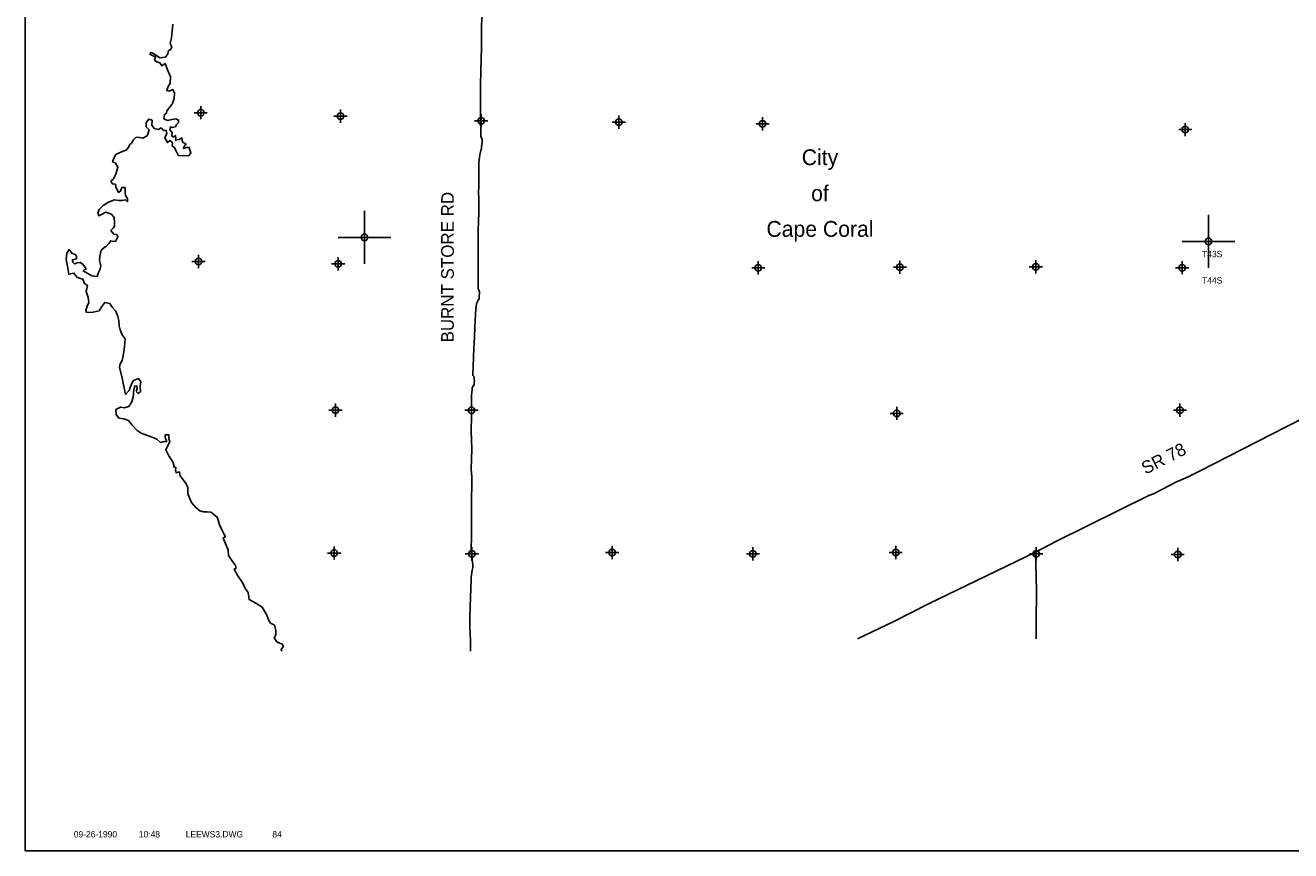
# Model space of a CAD drawing. Extents: x 143393 to 239393, y 823711 to 895505.
# Tile 1 of 3: x 143393 to 191358, y 832505 to 863790. Entities that reach past the tile are written whole.
import ezdxf
from ezdxf.enums import TextEntityAlignment as Align

# ---------------------------------------------------------------- set-up
doc = ezdxf.new("R2010")
doc.units = 0
doc.header["$LTSCALE"] = 800
doc.header["$PDMODE"] = 34
doc.header["$PDSIZE"] = 250
doc.layers.get('0').update_dxf_attribs({"linetype": 'CONTINUOUS'})
for name, color, linetype in [('BORDER', 1, 'CONTINUOUS'), ('MAJROADS', 9, 'CONTINUOUS'), ('SEC', 2, 'CONTINUOUS'), ('TEXT', 7, 'CONTINUOUS'), ('WATER', 4, 'CONTINUOUS')]:
    doc.layers.add(name, color=color, linetype=linetype)

# ---------------------------------------------------------------- blocks, each defined once
blk = doc.blocks.new('TICK')
at = {"color": 0}
for points in [[(500, 0), (500, 1000)], [(0, 500), (1000, 500)]]:
    blk.add_lwpolyline(points, dxfattribs=at)
blk.add_point((500, 500), dxfattribs=at)
blk = doc.blocks.new('LOGON')
at = {"color": 0}
blk.add_attdef('DATE', text='', height=1, dxfattribs=at).set_placement((-1.87, 1.76), align=Align.RIGHT)
for tag, p in [('TIME', (1.56, 1.76)), ('DRAWING', (8.97, 1.76)), ('OPERATOR', (22.66, 1.76))]:
    blk.add_attdef(tag, p, '', height=1, dxfattribs=at)

msp = doc.modelspace()

# ---------------------------------------------------------------- linework, layer by layer
at = {"layer": 'BORDER', "color": 0}
msp.add_lwpolyline([(143393, 832505), (239393, 832505), (239393, 895505), (143393, 895505)], close=True, dxfattribs=at)
at = {"layer": 'MAJROADS', "color": 0}
for points in [[(160697, 864875), (160682, 862940), (160671, 862546), (160647, 861516), (160651, 860979), (160645, 860234), (160658, 859714), (160666, 859588), (160706, 859446), (160714, 859353), (160688, 859186), (160687, 859144), (160627, 858876), (160592, 858684), (160583, 858609), (160590, 858508), (160585, 857745), (160574, 857394), (160581, 857285), (160584, 856598), (160566, 856447), (160554, 855936), (160555, 854863), (160555, 853799), (160580, 853749), (160604, 853690), (160594, 853480), (160594, 853405), (160560, 853380), (160526, 853288), (160492, 853230), (160474, 853046), (160427, 852367), (160424, 851965), (160396, 851546), (160354, 850516), (160413, 850465), (160412, 850348), (160420, 850323), (160411, 850247), (160402, 850206), (160377, 850130), (160334, 850064), (160333, 849972), (160307, 849771), (160312, 849310), (160301, 848983), (160296, 848405), (160316, 847718), (160294, 846972), (160317, 846679), (160300, 845548), (160312, 844936), (160300, 844383), (160288, 843956), (160279, 843847), (160303, 843721), (160328, 843645), (160335, 843536), (160359, 843327), (160358, 843243), (160332, 843134), (160288, 842875), (160296, 842808), (160285, 842439), (160255, 841752), (160243, 841342), (160249, 841015), (160255, 840688), (160262, 840495), (160268, 840110), (160267, 840062)], [(174942, 840533), (176317, 841194), (177629, 841863), (181691, 843818), (182482, 844232), (185981, 845973), (186157, 846031), (187057, 846493), (187091, 846510), (187478, 846675), (187924, 846897), (190615, 848277), (192525, 849251)], [(181691, 843818), (181717, 842388), (181716, 841115), (181705, 840533)]]:
    msp.add_lwpolyline(points, dxfattribs=at)
at = {"layer": 'SEC', "color": 0}
for p in [(150042, 860477), (155343, 860347), (160670, 860175), (165888, 860121), (171341, 860058), (187363, 859836), (149961, 854840), (155254, 854752), (171177, 854597), (176546, 854618), (181697, 854632), (187242, 854601), (155148, 849199), (160308, 849196), (176423, 849082), (187162, 849199), (155102, 843788), (160320, 843760), (165639, 843806), (170975, 843760), (176386, 843805), (181713, 843759), (187074, 843730)]:
    msp.add_point(p, dxfattribs=at)
at = {"layer": 'WATER', "color": 0}
msp.add_lwpolyline([(148991, 863833), (148929, 863314), (148886, 863105), (148944, 862979), (148893, 862862), (148825, 862829), (148791, 862703), (148706, 862578), (148497, 862554), (148247, 862715), (148138, 862758), (148129, 862683), (148330, 862589), (148295, 862472), (148379, 862404), (148496, 862370), (148570, 862252), (148688, 862344), (148746, 862201), (148820, 862016), (148902, 861831), (148884, 861597), (148808, 861472), (148756, 861313), (148840, 861296), (148983, 861362), (149049, 861219), (149039, 861010), (148971, 860826), (148861, 860676), (148760, 860542), (148742, 860459), (148675, 860409), (148649, 860250), (148782, 860182), (148942, 860223), (149093, 860239), (149201, 860196), (149201, 860104), (149125, 860029), (149082, 859937), (148957, 859921), (148890, 859938), (148872, 859846), (148964, 859720), (148946, 859595), (149013, 859552), (149088, 859610), (149096, 859518), (149087, 859434), (149230, 859467), (149322, 859525), (149355, 859366), (149488, 859289), (149396, 859189), (149395, 859114), (149521, 859163), (149605, 859163), (149670, 858945), (149577, 858845), (149393, 858854), (149201, 858847), (149101, 859049), (149052, 859158), (148960, 859218), (148969, 859326), (148953, 859368), (148869, 859419), (148777, 859344), (148686, 859529), (148762, 859696), (148738, 859805), (148637, 859806), (148538, 859899), (148445, 859841), (148278, 859875), (148186, 860002), (148196, 860194), (148071, 860237), (147978, 860112), (147977, 859945), (148093, 859826), (148042, 859668), (148008, 859601), (147848, 859510), (147723, 859536), (147589, 859545), (147487, 859437), (147420, 859328), (147344, 859262), (147318, 859178), (147225, 859070), (147015, 858979), (146830, 858897), (146746, 858755), (146703, 858621), (146811, 858570), (146894, 858411), (146825, 858143), (146732, 857976), (146639, 857876), (146697, 857775), (146806, 857766), (146822, 857649), (146880, 857565), (146921, 857455), (147005, 857497), (147048, 857647), (147174, 857646), (147173, 857479), (147188, 857336), (147263, 857227), (147262, 857101), (147187, 857169), (147061, 857145), (146936, 857154), (146768, 857172), (146550, 857089), (146348, 856965), (146196, 856807), (146145, 856665), (146178, 856573), (146287, 856622), (146447, 856705), (146656, 856628), (146756, 856510), (146771, 856317), (146779, 856175), (146719, 856100), (146635, 856017), (146743, 855873), (146860, 855864), (146901, 855772), (146808, 855597), (146683, 855614), (146632, 855623), (146556, 855515), (146447, 855398), (146421, 855398), (146270, 855265), (146218, 855039), (146209, 854872), (146257, 854671), (146215, 854520), (146172, 854420), (146121, 854269), (145911, 854296), (145736, 854389), (145586, 854482), (145695, 854557), (145571, 854734), (145471, 854801), (145354, 854786), (145253, 854744), (145195, 854812), (145178, 854904), (145329, 854936), (145330, 855045), (145264, 855113), (145163, 855139), (145055, 855290), (144962, 855157), (144944, 854914), (145000, 854587), (145041, 854352), (145234, 854401), (145350, 854249), (145450, 854207), (145567, 854164), (145633, 854005), (145750, 853928), (145698, 853703), (145772, 853468), (145804, 853283), (145736, 853141), (145693, 852991), (145718, 852907), (145961, 852922), (146196, 852971), (146297, 853129), (146407, 853287), (146591, 853244), (146682, 853101), (146824, 852958), (146898, 852756), (146939, 852605), (146954, 852404), (146987, 852245), (147069, 852052), (147177, 851900), (147158, 851607), (147132, 851431), (147106, 851256), (147062, 851080), (146986, 850955), (146960, 850838), (147066, 850418), (147196, 849798), (147331, 849947), (147417, 850206), (147493, 850332), (147686, 850397), (147777, 850271), (147743, 850112), (147758, 849911), (147674, 849828), (147599, 849904), (147633, 850029), (147626, 850113), (147542, 850122), (147490, 849913), (147489, 849762), (147429, 849520), (147319, 849344), (147143, 849295), (147000, 849321), (146824, 849222), (146839, 849038), (146939, 848895), (147131, 848868), (147298, 848808), (147440, 848640), (147639, 848429), (147781, 848336), (148023, 848242), (148207, 848174), (148374, 848098), (148516, 847979), (148658, 848012), (148751, 848003), (148693, 848162), (148694, 848263), (148828, 848270), (148835, 848128), (148868, 848002), (148800, 847868), (148723, 847693), (148839, 847466), (148988, 847247), (149021, 847113), (149021, 847054), (149104, 847029), (149087, 846945), (149111, 846828), (149237, 846860), (149253, 846760), (149253, 846743), (149336, 846608), (149460, 846448), (149551, 846280), (149558, 846037), (149690, 845701), (149856, 845508), (150006, 845381), (150148, 845355), (150291, 845354), (150425, 845336), (150666, 845150), (150765, 844831), (150872, 844613), (150930, 844487), (150980, 844411), (150887, 844353), (150970, 844168), (151077, 843891), (151100, 843690), (151250, 843463), (151366, 843311), (151382, 843219), (151315, 843177), (151447, 842917), (151638, 842648), (151729, 842446), (151845, 842286), (151877, 842026), (152135, 841890), (152377, 841730), (152534, 841452), (152609, 841259), (152683, 841124), (152842, 841048), (152891, 840847), (152889, 840687), (152830, 840571), (152921, 840419), (153030, 840368), (153122, 840351), (153180, 840258), (153087, 840133), (153120, 840062)], dxfattribs=at)

# ---------------------------------------------------------------- block references
at = {"color": 0, "xscale": 2, "yscale": 2, "zscale": 2}
for p in [(155254, 854752), (187242, 854601)]:
    msp.add_blockref('TICK', p, dxfattribs=at)
at = {"layer": 'TEXT', "color": 0, "xscale": 240, "yscale": 240, "zscale": 240}
msp.add_blockref('LOGON', (147320, 832585), dxfattribs=at).add_auto_attribs({'DATE': '09-26-1990', 'TIME': '10:48', 'OPERATOR': '84', 'DRAWING': 'LEEWS3.DWG'})

# ---------------------------------------------------------------- texts
at = {"layer": 'MAJROADS', "color": 0}
for s, rotation, p in [('BURNT STORE RD', 90, (159636, 851770)), ('SR 78', 27, (185856, 846753))]:
    msp.add_text(s, height=480, rotation=rotation, dxfattribs=at).set_placement(p)
at = {"layer": 'TEXT', "color": 0}
for s, p in [('City', (173515, 858489)), ('of', (173515, 857124)), ('Cape Coral', (173515, 855773))]:
    msp.add_text(s, height=600, dxfattribs=at).set_placement(p, align=Align.CENTER)
for s, p in [('T43S', (188000, 855000)), ('T44S', (188000, 854000))]:
    msp.add_text(s, height=240, dxfattribs=at).set_placement(p)

doc.saveas('drawing.dxf')
